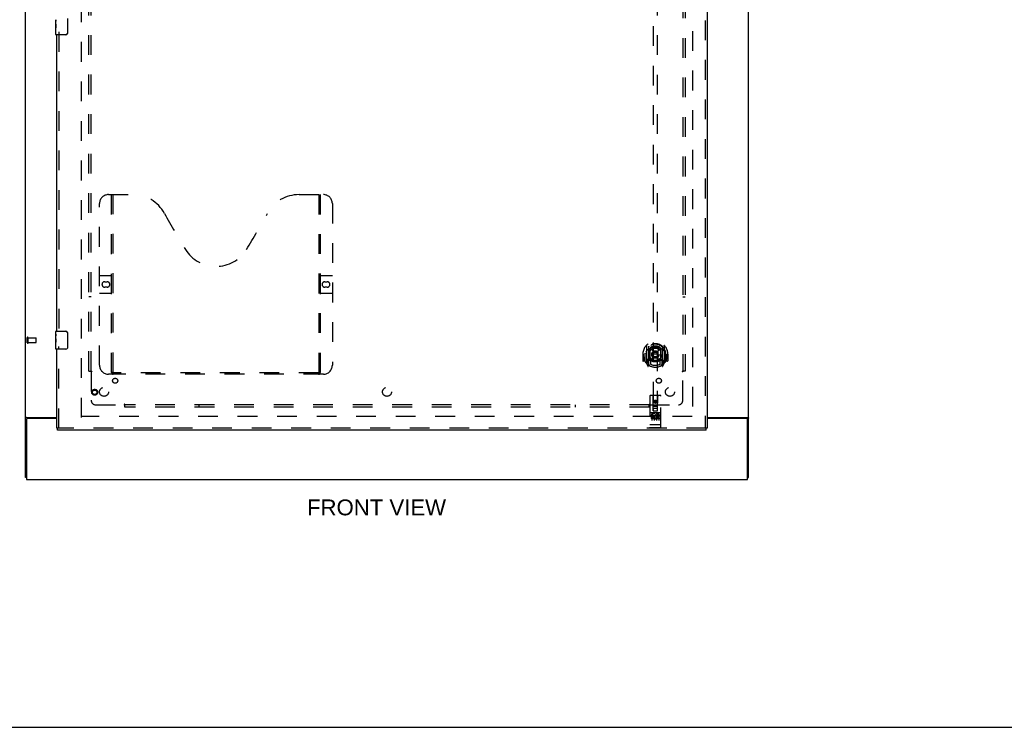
# Model space of a CAD drawing. Header units: inches. Extents: x 0 to 200, y 0 to 129.
# Tile 4 of 17: x 53 to 107, y 0 to 39. Entities that reach past the tile are written whole.
import ezdxf

# ---------------------------------------------------------------- set-up
doc = ezdxf.new("R2010")
doc.units = ezdxf.units.IN
doc.header["$LTSCALE"] = 11
doc.header["$MEASUREMENT"] = 0
doc.linetypes.add('HIDDEN', pattern=[0.2, 0.1, -0.1])
doc.layers.get('0').update_dxf_attribs({"linetype": 'CONTINUOUS'})
for name, color, linetype in [('DEFAULT_2', 8, 'HIDDEN'), ('DIMENSIONS', 7, 'CONTINUOUS'), ('DOOR_ASSEMBLY', 7, 'CONTINUOUS'), ('SUBPANEL', 7, 'CONTINUOUS')]:
    doc.layers.add(name, color=color, linetype=linetype)
doc.styles.get("Standard").update_dxf_attribs({"font": 'arial.ttf'})

msp = doc.modelspace()

# ---------------------------------------------------------------- linework, layer by layer
at = {"color": 3, "linetype": 'Continuous'}
for p, q in [((52.886, 13.899), (52.886, 81.691)), ((93.136, 13.899), (93.136, 81.691)), ((52.932, 17.231), (52.921, 17.228)), ((52.938, 17.131), (52.938, 13.795)), ((52.956, 17.243), (54.636, 17.243)), ((54.636, 17.191), (52.998, 17.191)), ((90.824, 17.243), (93.066, 17.243)), ((93.024, 17.191), (90.824, 17.191)), ((93.084, 13.795), (93.084, 17.131)), ((52.938, 13.795), (93.084, 13.795))]:
    msp.add_line(p, q, dxfattribs=at)
at = {"color": 7, "linetype": 'Continuous'}
for p, q in [((52.938, 13.899), (52.886, 13.899)), ((93.084, 13.899), (93.136, 13.899)), ((0, 0), (200, 0))]:
    msp.add_line(p, q, dxfattribs=at)
at = {"color": 3, "linetype": 'Continuous'}
for points in [[(52.921, 17.228), (52.917, 17.226), (52.914, 17.225), (52.91, 17.224), (52.907, 17.223), (52.904, 17.221), (52.901, 17.22), (52.899, 17.219), (52.896, 17.217), (52.894, 17.215), (52.892, 17.214), (52.891, 17.212), (52.889, 17.211), (52.888, 17.209), (52.887, 17.207), (52.887, 17.206), (52.886, 17.204), (52.886, 17.202)], [(52.956, 17.243), (52.954, 17.241), (52.952, 17.24), (52.949, 17.238), (52.947, 17.237), (52.943, 17.235), (52.94, 17.234), (52.936, 17.233), (52.932, 17.231)], [(93.066, 17.243), (93.068, 17.241), (93.071, 17.24), (93.073, 17.238), (93.076, 17.237), (93.079, 17.235), (93.083, 17.234), (93.086, 17.233), (93.09, 17.231), (93.102, 17.228)], [(93.102, 17.228), (93.105, 17.226), (93.109, 17.225), (93.112, 17.224), (93.115, 17.223), (93.118, 17.221), (93.121, 17.22), (93.124, 17.219), (93.126, 17.217), (93.128, 17.215), (93.13, 17.214), (93.132, 17.212), (93.133, 17.211), (93.134, 17.209), (93.135, 17.207), (93.136, 17.206), (93.136, 17.204), (93.136, 17.202)]]:
    msp.add_lwpolyline(points, dxfattribs=at)
for centre, start, end in [((52.998, 17.131), 90, 180), ((93.024, 17.131), 0, 90)]:
    msp.add_arc(centre, 0.06, start, end, dxfattribs=at)
at = {"layer": 'DEFAULT_2', "color": 8, "linetype": 'HIDDEN'}
for p, q in [((56.011, 17.243), (56.011, 78.347)), ((90.011, 78.347), (90.011, 17.243)), ((52.99, 21.403), (52.99, 21.687)), ((53.033, 21.403), (53.033, 21.687)), ((53.033, 21.669), (53.48, 21.669)), ((53.033, 21.421), (53.48, 21.421)), ((53.49, 21.431), (53.49, 21.659)), ((89.997, 17.295), (56.025, 17.295))]:
    msp.add_line(p, q, dxfattribs=at)
for centre, radius, start, end in [((53.012, 21.687), 0.0215, 360, 180), ((53.012, 21.403), 0.0215, 180, 0), ((53.48, 21.659), 0.01, 360, 90), ((53.48, 21.431), 0.01, 270, 0)]:
    msp.add_arc(centre, radius, start, end, dxfattribs=at)
at = {"layer": 'DOOR_ASSEMBLY', "color": 8, "linetype": 'HIDDEN'}
for p, q in [((90.72, 78.941), (90.72, 16.649)), ((87.824, 45.624), (87.824, 17.622)), ((88.074, 17.622), (88.074, 45.624)), ((54.74, 38.7), (54.74, 21.89)), ((57.51, 29.649), (58.865, 29.649)), ((57.685, 19.739), (57.685, 29.649)), ((57.765, 19.769), (57.765, 29.649)), ((68.115, 29.649), (69.47, 29.649)), ((69.215, 29.649), (69.215, 19.769)), ((69.295, 29.649), (69.295, 19.739)), ((57.01, 20.149), (57.01, 29.149)), ((69.97, 29.149), (69.97, 20.149)), ((57.01, 25.149), (57.645, 25.149)), ((57.297, 24.799), (57.434, 24.799)), ((69.335, 25.149), (69.97, 25.149)), ((69.547, 24.799), (69.684, 24.799)), ((57.645, 24.149), (57.01, 24.149)), ((57.434, 24.499), (57.297, 24.499)), ((69.97, 24.149), (69.335, 24.149)), ((69.684, 24.499), (69.547, 24.499)), ((54.74, 16.649), (54.74, 21.2)), ((87.449, 21.25), (87.449, 20.282)), ((87.566, 21.196), (87.566, 20.18)), ((87.574, 21.171), (87.574, 20.168)), ((87.666, 20.448), (87.666, 21.079)), ((87.674, 21.131), (87.674, 21.029)), ((87.786, 21.105), (87.816, 20.766)), ((88.111, 21.105), (88.081, 20.766)), ((88.224, 21.029), (88.224, 21.131)), ((88.231, 21.079), (88.231, 20.448)), ((88.324, 21.171), (88.324, 20.168)), ((88.331, 21.196), (88.331, 20.18)), ((88.449, 20.282), (88.449, 21.25)), ((87.264, 20.766), (87.249, 20.766)), ((87.249, 20.766), (87.249, 20.393)), ((87.366, 20.378), (87.264, 20.378)), ((87.366, 20.766), (87.381, 20.766)), ((87.366, 20.766), (87.366, 20.378)), ((87.366, 20.378), (87.374, 20.393)), ((87.374, 20.813), (87.374, 20.815)), ((87.374, 20.355), (87.374, 20.813)), ((87.566, 20.437), (87.506, 20.437)), ((87.506, 20.437), (87.506, 20.287)), ((87.506, 20.287), (87.574, 20.287)), ((87.544, 20.341), (87.515, 20.295)), ((87.576, 20.4), (87.576, 20.193)), ((87.666, 20.438), (87.594, 20.438)), ((87.662, 20.42), (87.596, 20.42)), ((87.674, 20.467), (87.674, 20.215)), ((87.786, 20.422), (87.816, 20.766)), ((88.081, 20.766), (87.816, 20.766)), ((88.112, 20.422), (88.081, 20.766)), ((88.224, 20.215), (88.224, 20.467)), ((88.304, 20.438), (88.231, 20.438)), ((88.301, 20.42), (88.235, 20.42)), ((88.321, 20.193), (88.321, 20.4)), ((88.324, 20.287), (88.391, 20.287)), ((88.391, 20.437), (88.331, 20.437)), ((88.383, 20.295), (88.354, 20.341)), ((88.391, 20.287), (88.391, 20.437)), ((88.531, 20.766), (88.516, 20.766)), ((88.523, 20.393), (88.531, 20.378)), ((88.524, 20.813), (88.524, 20.815)), ((88.524, 20.355), (88.524, 20.813)), ((88.531, 20.766), (88.531, 20.378)), ((88.634, 20.378), (88.531, 20.378)), ((88.649, 20.766), (88.634, 20.766)), ((88.649, 20.766), (88.649, 20.393)), ((87.453, 20.272), (87.523, 20.096)), ((87.545, 20.176), (87.549, 20.173)), ((87.552, 20.099), (87.566, 20.18)), ((87.644, 20.118), (87.574, 20.227)), ((88.324, 20.227), (88.254, 20.118)), ((88.331, 20.18), (88.345, 20.099)), ((88.352, 20.176), (88.353, 20.176)), ((88.353, 20.176), (88.353, 20.176)), ((88.353, 20.176), (88.353, 20.176)), ((88.374, 20.096), (88.444, 20.272)), ((69.47, 19.649), (57.51, 19.649)), ((69.211, 19.729), (57.769, 19.729)), ((87.636, 18.432), (87.636, 16.707)), ((88.231, 18.462), (87.666, 18.462)), ((87.822, 17.622), (87.819, 18.432)), ((87.949, 18.194), (87.886, 18.158)), ((87.886, 18.158), (87.896, 18.153)), ((87.886, 18.158), (87.886, 18.086)), ((87.886, 18.086), (87.896, 18.092)), ((87.949, 18.183), (87.896, 18.153)), ((87.896, 18.153), (87.896, 18.092)), ((87.896, 18.092), (87.949, 18.062)), ((88.011, 18.158), (87.949, 18.194)), ((87.949, 18.194), (87.949, 18.183)), ((88.001, 18.153), (87.949, 18.183)), ((87.949, 18.062), (88.001, 18.092)), ((88.011, 18.158), (88.001, 18.153)), ((88.001, 18.092), (88.001, 18.153)), ((88.011, 18.086), (88.001, 18.092)), ((88.011, 18.086), (88.011, 18.158)), ((88.075, 17.622), (88.079, 18.432)), ((88.261, 16.707), (88.261, 18.432)), ((87.821, 17.872), (88.076, 17.872)), ((87.822, 17.622), (87.824, 17.622)), ((87.824, 17.622), (88.074, 17.622)), ((88.034, 17.747), (87.864, 17.747)), ((87.886, 18.086), (87.949, 18.05)), ((87.949, 18.05), (88.011, 18.086)), ((87.949, 18.05), (87.949, 18.062)), ((88.074, 17.622), (88.075, 17.622)), ((88.231, 17.505), (87.666, 17.505)), ((87.804, 17.383), (87.712, 17.383)), ((87.712, 17.383), (87.712, 17.341)), ((87.804, 17.341), (87.712, 17.341)), ((87.738, 17.489), (87.91, 17.489)), ((87.761, 17.374), (87.761, 17.068)), ((87.808, 17.297), (87.762, 17.297)), ((87.804, 17.256), (87.776, 17.256)), ((87.868, 17.212), (87.776, 17.212)), ((87.868, 17.17), (87.776, 17.17)), ((87.868, 17.212), (87.868, 17.17)), ((87.886, 17.374), (87.886, 17.068)), ((87.988, 17.489), (88.16, 17.489)), ((88, 17.218), (88.017, 17.179)), ((88.011, 17.374), (88.011, 17.068)), ((88.024, 17.347), (88.011, 17.329)), ((88.021, 17.373), (88.024, 17.371)), ((88.181, 17.383), (88.024, 17.383)), ((88.024, 17.383), (88.024, 17.371)), ((88.024, 17.347), (88.024, 17.17)), ((88.181, 17.17), (88.024, 17.17)), ((88.181, 17.341), (88.067, 17.341)), ((88.067, 17.341), (88.067, 17.297)), ((88.159, 17.297), (88.067, 17.297)), ((88.159, 17.255), (88.067, 17.255)), ((88.067, 17.255), (88.067, 17.212)), ((88.181, 17.212), (88.067, 17.212)), ((88.136, 17.374), (88.136, 17.068)), ((88.159, 17.297), (88.159, 17.255)), ((88.181, 17.383), (88.181, 17.341)), ((88.181, 17.212), (88.181, 17.17)), ((90.782, 16.649), (54.678, 16.649)), ((87.654, 16.836), (87.653, 16.836)), ((87.655, 16.836), (87.654, 16.836)), ((87.656, 16.835), (87.655, 16.836)), ((87.657, 16.835), (87.656, 16.835)), ((87.656, 16.835), (87.656, 16.835)), ((87.658, 16.835), (87.657, 16.835)), ((87.659, 16.835), (87.658, 16.835)), ((87.66, 16.835), (87.659, 16.835)), ((87.661, 16.835), (87.66, 16.835)), ((87.66, 16.835), (87.66, 16.835)), ((87.662, 16.835), (87.661, 16.835)), ((87.663, 16.835), (87.662, 16.835)), ((87.664, 16.835), (87.663, 16.835)), ((87.665, 16.835), (87.664, 16.835)), ((87.666, 16.835), (87.665, 16.835)), ((87.665, 16.835), (87.665, 16.835)), ((88.232, 16.835), (87.666, 16.835)), ((88.231, 16.677), (87.666, 16.677)), ((88.232, 16.835), (88.233, 16.835)), ((88.233, 16.835), (88.234, 16.835)), ((88.233, 16.835), (88.233, 16.835)), ((88.234, 16.835), (88.235, 16.835)), ((88.235, 16.835), (88.236, 16.835)), ((88.236, 16.835), (88.237, 16.835)), ((88.237, 16.835), (88.238, 16.835)), ((88.238, 16.835), (88.239, 16.835)), ((88.238, 16.835), (88.238, 16.835)), ((88.239, 16.835), (88.24, 16.835)), ((88.24, 16.835), (88.241, 16.835)), ((88.241, 16.835), (88.242, 16.835)), ((88.242, 16.836), (88.243, 16.836)), ((88.242, 16.835), (88.242, 16.836)), ((88.243, 16.836), (88.244, 16.836)), ((88.244, 16.836), (88.245, 16.836)), ((88.245, 16.836), (88.245, 16.836))]:
    msp.add_line(p, q, dxfattribs=at)
at = {"layer": 'DOOR_ASSEMBLY', "color": 3, "linetype": 'Continuous'}
for p, q in [((90.824, 78.941), (90.824, 16.649)), ((54.636, 22.045), (54.636, 38.545)), ((54.636, 16.649), (54.636, 21.045)), ((90.782, 16.545), (54.678, 16.545))]:
    msp.add_line(p, q, dxfattribs=at)
at = {"layer": 'DOOR_ASSEMBLY', "color": 7, "linetype": 'Continuous'}
for p, q in [((54.576, 39.126), (54.576, 39.383)), ((54.582, 39.327), (54.576, 39.327)), ((54.576, 39.16), (54.583, 39.16)), ((54.576, 38.56), (54.576, 39.123)), ((54.578, 39.097), (54.576, 39.097)), ((54.576, 38.965), (54.582, 38.965)), ((54.576, 38.929), (54.583, 38.929)), ((54.578, 39.099), (54.58, 39.077)), ((54.583, 39.16), (54.583, 39.296)), ((54.583, 38.699), (54.583, 38.929)), ((55.231, 39.445), (55.231, 38.645)), ((54.576, 38.866), (54.583, 38.866)), ((54.576, 38.699), (54.583, 38.699)), ((55.131, 38.545), (54.591, 38.545)), ((54.576, 21.884), (54.576, 22.03)), ((54.591, 22.045), (55.131, 22.045)), ((55.231, 21.945), (55.231, 21.145)), ((54.576, 21.626), (54.576, 21.883)), ((54.582, 21.827), (54.576, 21.827)), ((54.576, 21.66), (54.583, 21.66)), ((54.576, 21.06), (54.576, 21.623)), ((54.578, 21.597), (54.576, 21.597)), ((54.576, 21.465), (54.582, 21.465)), ((54.576, 21.429), (54.583, 21.429)), ((54.578, 21.599), (54.58, 21.577)), ((54.583, 21.66), (54.583, 21.796)), ((54.583, 21.199), (54.583, 21.429)), ((54.576, 21.366), (54.583, 21.366)), ((54.576, 21.199), (54.583, 21.199)), ((55.131, 21.045), (54.591, 21.045)), ((54.636, 16.649), (54.678, 16.649)), ((54.678, 16.545), (54.678, 16.649)), ((90.824, 16.649), (90.782, 16.649)), ((90.782, 16.545), (90.782, 16.649))]:
    msp.add_line(p, q, dxfattribs=at)
for points in [[(54.576, 39.384), (54.576, 39.38), (54.577, 39.375), (54.577, 39.37), (54.579, 39.357)], [(54.576, 39.126), (54.576, 39.118), (54.577, 39.109), (54.578, 39.099)], [(54.579, 39.357), (54.58, 39.349), (54.581, 39.341), (54.582, 39.333)], [(54.58, 39.077), (54.58, 39.065), (54.581, 39.053), (54.582, 39.041), (54.583, 39.028), (54.583, 39.015), (54.583, 39.003), (54.583, 38.99), (54.583, 38.977), (54.582, 38.964), (54.581, 38.952), (54.581, 38.94)], [(54.582, 39.333), (54.582, 39.324), (54.583, 39.315), (54.583, 39.305), (54.583, 39.296)], [(55.231, 38.645), (55.231, 38.638), (55.23, 38.632), (55.229, 38.626), (55.228, 38.62), (55.226, 38.614), (55.224, 38.608)], [(55.224, 21.981), (55.226, 21.975), (55.228, 21.969), (55.229, 21.963), (55.23, 21.957), (55.231, 21.951), (55.231, 21.945)], [(54.576, 21.884), (54.576, 21.88), (54.577, 21.875), (54.577, 21.87), (54.579, 21.857)], [(54.576, 21.626), (54.576, 21.618), (54.577, 21.609), (54.578, 21.599)], [(54.579, 21.857), (54.58, 21.849), (54.581, 21.841), (54.582, 21.833)], [(54.58, 21.577), (54.58, 21.565), (54.581, 21.553), (54.582, 21.541), (54.583, 21.528), (54.583, 21.515), (54.583, 21.503), (54.583, 21.49), (54.583, 21.477), (54.582, 21.464), (54.581, 21.452), (54.581, 21.44)], [(54.582, 21.833), (54.582, 21.824), (54.583, 21.815), (54.583, 21.805), (54.583, 21.796)], [(55.231, 21.145), (55.231, 21.138), (55.23, 21.132), (55.229, 21.126), (55.228, 21.12), (55.226, 21.114), (55.224, 21.108)]]:
    msp.add_lwpolyline(points, dxfattribs=at)
at = {"layer": 'DOOR_ASSEMBLY', "color": 8, "linetype": 'HIDDEN'}
for points in [[(87.403, 21.205), (87.404, 21.206), (87.405, 21.206), (87.405, 21.207), (87.406, 21.208), (87.407, 21.209), (87.408, 21.21), (87.408, 21.21), (87.409, 21.211), (87.41, 21.212), (87.411, 21.213), (87.411, 21.213), (87.412, 21.214), (87.413, 21.215), (87.414, 21.216), (87.415, 21.216), (87.415, 21.217), (87.416, 21.218), (87.417, 21.218), (87.418, 21.219), (87.419, 21.219), (87.42, 21.22), (87.42, 21.221), (87.421, 21.221), (87.422, 21.222), (87.423, 21.222), (87.424, 21.223), (87.425, 21.223), (87.426, 21.224), (87.427, 21.224), (87.427, 21.225), (87.428, 21.225), (87.429, 21.226), (87.43, 21.226), (87.431, 21.227)], [(87.494, 20.981), (87.493, 20.98), (87.491, 20.978), (87.49, 20.977), (87.488, 20.976), (87.487, 20.974), (87.485, 20.972), (87.483, 20.971), (87.482, 20.969), (87.48, 20.967), (87.478, 20.965), (87.476, 20.963), (87.474, 20.961), (87.472, 20.959), (87.47, 20.957), (87.469, 20.955), (87.466, 20.952), (87.464, 20.95), (87.462, 20.947), (87.46, 20.945), (87.458, 20.942), (87.456, 20.939), (87.454, 20.936), (87.451, 20.933), (87.449, 20.93), (87.447, 20.927), (87.444, 20.923), (87.442, 20.92), (87.439, 20.916), (87.436, 20.912), (87.434, 20.908), (87.431, 20.904), (87.428, 20.899), (87.425, 20.895), (87.422, 20.89), (87.419, 20.885), (87.416, 20.879)], [(87.761, 21.123), (87.766, 21.124), (87.772, 21.126), (87.777, 21.127), (87.782, 21.128), (87.788, 21.13), (87.793, 21.131), (87.799, 21.132), (87.804, 21.133), (87.81, 21.135), (87.815, 21.136), (87.821, 21.137), (87.826, 21.138), (87.832, 21.139), (87.837, 21.14), (87.843, 21.14), (87.848, 21.141), (87.854, 21.142), (87.859, 21.143), (87.865, 21.143), (87.871, 21.144), (87.876, 21.145), (87.882, 21.145), (87.887, 21.146), (87.893, 21.146), (87.898, 21.147), (87.904, 21.147), (87.91, 21.147), (87.915, 21.148), (87.921, 21.148), (87.926, 21.148), (87.932, 21.148), (87.938, 21.148), (87.943, 21.148), (87.949, 21.149), (87.954, 21.148), (87.96, 21.148), (87.966, 21.148), (87.971, 21.148), (87.977, 21.148), (87.982, 21.148), (87.988, 21.147), (87.994, 21.147), (87.999, 21.147), (88.005, 21.146), (88.01, 21.146), (88.016, 21.145), (88.021, 21.145), (88.027, 21.144), (88.033, 21.143), (88.038, 21.143), (88.044, 21.142), (88.049, 21.141), (88.055, 21.14), (88.06, 21.14), (88.066, 21.139), (88.071, 21.138), (88.077, 21.137), (88.082, 21.136), (88.088, 21.135), (88.093, 21.133), (88.099, 21.132), (88.104, 21.131), (88.11, 21.13), (88.115, 21.128), (88.12, 21.127), (88.126, 21.126), (88.131, 21.124), (88.137, 21.123)], [(88.481, 20.879), (88.478, 20.885), (88.475, 20.89), (88.472, 20.895), (88.469, 20.899), (88.466, 20.904), (88.464, 20.908), (88.461, 20.912), (88.458, 20.916), (88.456, 20.92), (88.453, 20.923), (88.451, 20.927), (88.449, 20.93), (88.446, 20.933), (88.444, 20.936), (88.442, 20.939), (88.439, 20.942), (88.437, 20.945), (88.435, 20.947), (88.433, 20.95), (88.431, 20.952), (88.429, 20.955), (88.427, 20.957), (88.425, 20.959), (88.423, 20.961), (88.421, 20.963), (88.42, 20.965), (88.418, 20.967), (88.416, 20.969), (88.414, 20.971), (88.413, 20.972), (88.411, 20.974), (88.409, 20.976), (88.408, 20.977), (88.406, 20.978), (88.405, 20.98), (88.403, 20.981)], [(88.466, 21.227), (88.467, 21.226), (88.468, 21.226), (88.469, 21.225), (88.47, 21.225), (88.471, 21.224), (88.472, 21.224), (88.473, 21.223), (88.474, 21.223), (88.475, 21.222), (88.475, 21.222), (88.476, 21.221), (88.477, 21.221), (88.478, 21.22), (88.479, 21.219), (88.48, 21.219), (88.481, 21.218), (88.481, 21.218), (88.482, 21.217), (88.483, 21.216), (88.484, 21.216), (88.485, 21.215), (88.485, 21.214), (88.486, 21.213), (88.487, 21.213), (88.488, 21.212), (88.488, 21.211), (88.489, 21.21), (88.49, 21.21), (88.491, 21.209), (88.491, 21.208), (88.492, 21.207), (88.493, 21.206), (88.493, 21.206), (88.494, 21.205)], [(87.431, 20.305), (87.43, 20.306), (87.429, 20.306), (87.428, 20.307), (87.427, 20.307), (87.427, 20.308), (87.426, 20.308), (87.425, 20.309), (87.424, 20.309), (87.423, 20.31), (87.422, 20.31), (87.421, 20.311), (87.42, 20.311), (87.42, 20.312), (87.419, 20.313), (87.418, 20.313), (87.417, 20.314), (87.416, 20.314), (87.415, 20.315), (87.415, 20.316), (87.414, 20.316), (87.413, 20.317), (87.412, 20.318), (87.411, 20.319), (87.411, 20.319), (87.41, 20.32), (87.409, 20.321), (87.408, 20.322), (87.408, 20.322), (87.407, 20.323), (87.406, 20.324), (87.405, 20.325), (87.405, 20.326), (87.404, 20.326), (87.403, 20.327)], [(88.494, 20.327), (88.493, 20.326), (88.493, 20.326), (88.492, 20.325), (88.491, 20.324), (88.491, 20.323), (88.49, 20.322), (88.489, 20.322), (88.488, 20.321), (88.488, 20.32), (88.487, 20.319), (88.486, 20.319), (88.485, 20.318), (88.485, 20.317), (88.484, 20.316), (88.483, 20.316), (88.482, 20.315), (88.481, 20.314), (88.481, 20.314), (88.48, 20.313), (88.479, 20.313), (88.478, 20.312), (88.477, 20.311), (88.476, 20.311), (88.475, 20.31), (88.475, 20.31), (88.474, 20.309), (88.473, 20.309), (88.472, 20.308), (88.471, 20.308), (88.47, 20.307), (88.469, 20.307), (88.468, 20.306), (88.467, 20.306), (88.466, 20.305)], [(57.675, 19.769), (57.691, 19.758), (57.707, 19.748), (57.723, 19.74), (57.739, 19.734), (57.754, 19.73), (57.769, 19.729)], [(69.211, 19.729), (69.226, 19.73), (69.242, 19.734), (69.257, 19.74), (69.273, 19.748), (69.289, 19.758), (69.305, 19.769)], [(87.731, 17.488), (87.731, 17.488), (87.731, 17.488), (87.732, 17.488), (87.732, 17.488), (87.732, 17.488), (87.732, 17.488), (87.732, 17.488), (87.732, 17.488), (87.732, 17.488), (87.732, 17.488), (87.732, 17.488), (87.732, 17.488), (87.733, 17.488), (87.733, 17.488), (87.733, 17.488), (87.733, 17.488), (87.733, 17.488), (87.733, 17.489), (87.733, 17.489), (87.733, 17.489), (87.734, 17.489), (87.734, 17.489), (87.734, 17.489), (87.734, 17.489), (87.734, 17.489), (87.734, 17.489), (87.734, 17.489), (87.735, 17.489), (87.735, 17.489), (87.735, 17.489), (87.735, 17.489), (87.735, 17.489), (87.735, 17.489), (87.736, 17.489), (87.736, 17.489), (87.736, 17.489), (87.736, 17.489), (87.736, 17.489), (87.736, 17.489), (87.737, 17.489), (87.737, 17.489), (87.737, 17.489), (87.737, 17.489), (87.737, 17.489), (87.738, 17.489)], [(87.91, 17.489), (87.91, 17.489), (87.91, 17.489), (87.91, 17.489), (87.911, 17.489), (87.911, 17.489), (87.911, 17.489), (87.911, 17.489), (87.911, 17.489), (87.911, 17.489), (87.912, 17.489), (87.912, 17.489), (87.912, 17.489), (87.912, 17.489), (87.912, 17.489), (87.913, 17.489), (87.913, 17.489), (87.913, 17.489), (87.913, 17.489), (87.913, 17.489), (87.913, 17.489), (87.913, 17.489), (87.914, 17.489), (87.914, 17.489), (87.914, 17.489), (87.914, 17.489), (87.914, 17.489), (87.914, 17.489), (87.914, 17.489), (87.915, 17.488), (87.915, 17.488), (87.915, 17.488), (87.915, 17.488), (87.915, 17.488), (87.915, 17.488), (87.915, 17.488), (87.915, 17.488), (87.915, 17.488), (87.916, 17.488), (87.916, 17.488), (87.916, 17.488), (87.916, 17.488), (87.916, 17.488), (87.916, 17.488), (87.916, 17.488), (87.916, 17.488), (87.916, 17.488)], [(87.981, 17.488), (87.981, 17.488), (87.981, 17.488), (87.982, 17.488), (87.982, 17.488), (87.982, 17.488), (87.982, 17.488), (87.982, 17.488), (87.982, 17.488), (87.982, 17.488), (87.982, 17.488), (87.982, 17.488), (87.982, 17.488), (87.983, 17.488), (87.983, 17.488), (87.983, 17.488), (87.983, 17.488), (87.983, 17.488), (87.983, 17.489), (87.983, 17.489), (87.983, 17.489), (87.984, 17.489), (87.984, 17.489), (87.984, 17.489), (87.984, 17.489), (87.984, 17.489), (87.984, 17.489), (87.984, 17.489), (87.985, 17.489), (87.985, 17.489), (87.985, 17.489), (87.985, 17.489), (87.985, 17.489), (87.985, 17.489), (87.986, 17.489), (87.986, 17.489), (87.986, 17.489), (87.986, 17.489), (87.986, 17.489), (87.986, 17.489), (87.987, 17.489), (87.987, 17.489), (87.987, 17.489), (87.987, 17.489), (87.987, 17.489), (87.988, 17.489)], [(88.16, 17.489), (88.16, 17.489), (88.16, 17.489), (88.16, 17.489), (88.161, 17.489), (88.161, 17.489), (88.161, 17.489), (88.161, 17.489), (88.161, 17.489), (88.161, 17.489), (88.162, 17.489), (88.162, 17.489), (88.162, 17.489), (88.162, 17.489), (88.162, 17.489), (88.163, 17.489), (88.163, 17.489), (88.163, 17.489), (88.163, 17.489), (88.163, 17.489), (88.163, 17.489), (88.163, 17.489), (88.164, 17.489), (88.164, 17.489), (88.164, 17.489), (88.164, 17.489), (88.164, 17.489), (88.164, 17.489), (88.164, 17.489), (88.165, 17.488), (88.165, 17.488), (88.165, 17.488), (88.165, 17.488), (88.165, 17.488), (88.165, 17.488), (88.165, 17.488), (88.165, 17.488), (88.165, 17.488), (88.166, 17.488), (88.166, 17.488), (88.166, 17.488), (88.166, 17.488), (88.166, 17.488), (88.166, 17.488), (88.166, 17.488), (88.166, 17.488), (88.166, 17.488)], [(87.653, 16.836), (87.652, 16.836), (87.652, 16.836), (87.652, 16.836), (87.651, 16.836), (87.651, 16.836), (87.651, 16.836), (87.65, 16.836), (87.65, 16.836), (87.65, 16.836), (87.649, 16.836), (87.649, 16.836), (87.649, 16.836), (87.648, 16.837), (87.648, 16.837), (87.648, 16.837), (87.647, 16.837), (87.647, 16.837), (87.647, 16.837), (87.646, 16.837), (87.646, 16.837), (87.646, 16.837), (87.645, 16.837), (87.645, 16.837), (87.645, 16.837), (87.644, 16.837), (87.644, 16.837), (87.644, 16.837), (87.644, 16.838), (87.643, 16.838), (87.643, 16.838), (87.643, 16.838), (87.643, 16.838), (87.642, 16.838), (87.642, 16.838), (87.642, 16.838), (87.642, 16.838), (87.641, 16.838), (87.641, 16.838), (87.641, 16.838), (87.641, 16.839), (87.64, 16.839), (87.64, 16.839), (87.64, 16.839), (87.64, 16.839), (87.64, 16.839), (87.639, 16.839), (87.639, 16.839), (87.639, 16.839), (87.639, 16.839), (87.639, 16.84), (87.639, 16.84), (87.638, 16.84), (87.638, 16.84), (87.638, 16.84), (87.638, 16.84), (87.638, 16.84), (87.638, 16.84), (87.638, 16.84), (87.637, 16.84), (87.637, 16.84), (87.637, 16.841), (87.637, 16.841), (87.637, 16.841), (87.637, 16.841), (87.637, 16.841), (87.637, 16.841), (87.637, 16.841), (87.637, 16.841), (87.637, 16.841), (87.637, 16.842), (87.636, 16.842), (87.636, 16.842), (87.636, 16.842), (87.636, 16.842), (87.636, 16.842), (87.636, 16.842), (87.636, 16.842), (87.636, 16.842), (87.636, 16.842)], [(88.245, 16.836), (88.246, 16.836), (88.246, 16.836), (88.247, 16.836), (88.247, 16.836), (88.247, 16.836), (88.248, 16.836), (88.248, 16.836), (88.248, 16.836), (88.249, 16.836), (88.249, 16.836), (88.249, 16.837), (88.25, 16.837), (88.25, 16.837), (88.25, 16.837), (88.251, 16.837), (88.251, 16.837), (88.251, 16.837), (88.252, 16.837), (88.252, 16.837), (88.252, 16.837), (88.252, 16.837), (88.253, 16.837), (88.253, 16.837), (88.253, 16.837), (88.254, 16.837), (88.254, 16.838), (88.254, 16.838), (88.254, 16.838), (88.255, 16.838), (88.255, 16.838), (88.255, 16.838), (88.255, 16.838), (88.256, 16.838), (88.256, 16.838), (88.256, 16.838), (88.256, 16.838), (88.257, 16.838), (88.257, 16.839), (88.257, 16.839), (88.257, 16.839), (88.258, 16.839), (88.258, 16.839), (88.258, 16.839), (88.258, 16.839), (88.258, 16.839), (88.258, 16.839), (88.259, 16.839), (88.259, 16.84), (88.259, 16.84), (88.259, 16.84), (88.259, 16.84), (88.259, 16.84), (88.26, 16.84), (88.26, 16.84), (88.26, 16.84), (88.26, 16.84), (88.26, 16.84), (88.26, 16.84), (88.26, 16.841), (88.26, 16.841), (88.261, 16.841), (88.261, 16.841), (88.261, 16.841), (88.261, 16.841), (88.261, 16.841), (88.261, 16.841), (88.261, 16.841), (88.261, 16.842), (88.261, 16.842), (88.261, 16.842), (88.261, 16.842), (88.261, 16.842), (88.261, 16.842), (88.261, 16.842), (88.261, 16.842), (88.261, 16.842), (88.261, 16.842)]]:
    msp.add_lwpolyline(points, dxfattribs=at)
for centre, radius in [((87.949, 20.748), 0.35), ((87.949, 20.748), 0.335), ((87.949, 20.748), 0.205), ((87.949, 20.748), 0.133), ((56.74, 18.649), 0.164), ((56.74, 18.649), 0.124), ((87.949, 18.122), 0.085), ((87.949, 18.122), 0.0845)]:
    msp.add_circle(centre, radius, dxfattribs=at)
at = {"layer": 'DOOR_ASSEMBLY', "color": 7, "linetype": 'Continuous'}
for centre, radius, start, end in [((54.591, 38.56), 0.015, 180, 270), ((55.131, 38.645), 0.1, 270, 338.7946), ((54.591, 22.03), 0.015, 90, 180), ((55.131, 21.945), 0.1, 21.1999, 90), ((54.591, 21.06), 0.015, 180, 270), ((55.131, 21.145), 0.1, 270, 338.7946)]:
    msp.add_arc(centre, radius, start, end, dxfattribs=at)
at = {"layer": 'DOOR_ASSEMBLY', "color": 8, "linetype": 'HIDDEN'}
for centre, radius, start, end in [((57.51, 29.149), 0.5, 90, 180), ((58.865, 27.649), 2, 28.4813, 90), ((68.115, 27.649), 2, 90, 151.5187), ((69.47, 29.149), 0.5, 0, 90), ((95.173, 47.347), 39.307, 208.4813, 211.8705), ((31.807, 47.347), 39.307, 328.1295, 331.5187), ((63.49, 27.649), 2, 211.8705, 328.1295), ((57.297, 24.649), 0.15, 90, 270), ((57.434, 24.649), 0.15, 270, 90), ((57.645, 25.189), 0.04, 270, 360), ((69.335, 25.189), 0.04, 180, 270), ((69.547, 24.649), 0.15, 90, 270), ((69.684, 24.649), 0.15, 270, 90), ((57.645, 24.109), 0.04, 0, 90), ((69.335, 24.109), 0.04, 90, 180), ((87.949, 20.766), 0.7, 305.5126, 234.4874), ((87.949, 20.764), 0.583, 0.2464, 179.7536), ((87.949, 20.738), 0.58, 7.6622, 172.3378), ((87.464, 21.25), 0.015, 135.0748, 180), ((87.949, 20.449), 0.7, 49.529, 130.471), ((87.581, 21.196), 0.015, 130.3587, 180), ((87.594, 21.171), 0.02, 129.3378, 179.9984), ((87.681, 21.079), 0.015, 112.9863, 180), ((87.949, 20.738), 0.48, 55.0461, 124.9539), ((87.704, 21.029), 0.03, 180, 311.1261), ((87.949, 20.748), 0.343, 48.8739, 131.1261), ((87.766, 21.104), 0.02, 5.0796, 105.5752), ((88.131, 21.104), 0.02, 74.4248, 174.9204), ((88.194, 21.029), 0.03, 228.8739, 360), ((88.216, 21.079), 0.015, 0, 67.0137), ((88.304, 21.171), 0.02, 0, 50.6594), ((88.316, 21.196), 0.015, 0, 49.6413), ((88.434, 21.25), 0.015, 0, 44.9252), ((87.264, 20.393), 0.015, 180, 270), ((87.949, 20.766), 0.685, 180, 213.0115), ((87.394, 20.813), 0.02, 172.3378, 180), ((87.394, 20.355), 0.02, 180, 215.2961), ((87.949, 20.748), 0.7, 215.2961, 324.7039), ((87.464, 20.282), 0.015, 180, 224.9252), ((87.519, 20.292), 0.005, 147.3208, 270), ((87.949, 21.079), 0.7, 233.2319, 306.7681), ((87.386, 20.442), 0.188, 327.3208, 360), ((87.594, 20.418), 0.02, 90, 180), ((87.596, 20.4), 0.02, 90, 180), ((87.662, 20.4), 0.02, 66.536, 90), ((87.681, 20.448), 0.015, 180, 247.0137), ((87.949, 21.061), 0.7, 246.536, 293.464), ((87.704, 20.467), 0.03, 48.8739, 180), ((87.949, 20.748), 0.343, 228.8739, 311.1261), ((87.766, 20.424), 0.02, 254.3869, 354.9204), ((88.132, 20.424), 0.02, 185.0796, 285.6131), ((88.194, 20.467), 0.03, 0, 131.1261), ((88.216, 20.448), 0.015, 292.9863, 360), ((88.235, 20.4), 0.02, 90, 113.464), ((88.301, 20.4), 0.02, 0, 90), ((88.304, 20.418), 0.02, 0, 90), ((88.512, 20.442), 0.188, 180, 212.6792), ((88.379, 20.292), 0.005, 270, 32.6792), ((88.434, 20.282), 0.015, 315.0748, 360), ((88.504, 20.355), 0.02, 324.7039, 360), ((87.949, 20.766), 0.685, 326.9885, 360), ((88.504, 20.813), 0.02, 0, 7.6622), ((88.634, 20.393), 0.015, 270, 360), ((57.51, 20.149), 0.5, 180, 270), ((57.775, 19.739), 0.09, 180, 270), ((57.805, 19.769), 0.04, 180, 270), ((69.175, 19.769), 0.04, 270, 360), ((69.205, 19.739), 0.09, 270, 360), ((69.47, 20.149), 0.5, 270, 360), ((87.537, 20.102), 0.015, 201.8041, 350), ((87.554, 20.212), 0.02, 234.4874, 360), ((87.556, 20.193), 0.02, 234.7457, 360), ((87.594, 20.168), 0.02, 180, 238.5295), ((87.949, 20.748), 0.6, 242.7204, 297.2796), ((88.304, 20.168), 0.02, 301.4688, 359.9992), ((88.341, 20.193), 0.02, 180, 305.2543), ((88.344, 20.212), 0.02, 180, 305.5126), ((88.36, 20.102), 0.015, 190, 338.1959), ((87.666, 18.432), 0.03, 90, 180), ((87.789, 18.432), 0.03, 0, 90), ((88.109, 18.432), 0.03, 90, 180), ((88.231, 18.432), 0.03, 0, 90), ((87.864, 17.707), 0.04, 90, 180), ((87.864, 17.662), 0.04, 180, 270), ((88.034, 17.707), 0.04, 0, 90), ((88.034, 17.662), 0.04, 270, 360), ((87.666, 17.535), 0.03, 180, 270), ((87.776, 17.234), 0.0644, 102.2995, 270.0775), ((87.776, 17.234), 0.0219, 89.9011, 270), ((87.804, 17.32), 0.0635, 270, 90), ((87.804, 17.319), 0.0219, 280.307, 90), ((87.975, 17.277), 0.107, 64.2636, 293.4027), ((87.975, 17.277), 0.0639, 54.8895, 293.4026), ((88.231, 17.535), 0.03, 270, 360), ((87.666, 16.707), 0.03, 180, 270), ((88.231, 16.707), 0.03, 270, 360)]:
    msp.add_arc(centre, radius, start, end, dxfattribs=at)
at = {"layer": 'DOOR_ASSEMBLY', "color": 7, "linetype": 'Continuous'}
for centre, start_param, end_param in [((54.839, 38.96), 3.141593, 3.321581), ((54.839, 21.46), -3.141593, -2.961605)]:
    msp.add_ellipse(centre, major_axis=(0.263, 0), ratio=0.432808, start_param=start_param, end_param=end_param, dxfattribs=at)
at = {"layer": 'SUBPANEL', "color": 8, "linetype": 'HIDDEN'}
for p, q in [((56.418, 19.826), (56.418, 75.763)), ((56.543, 19.826), (56.543, 75.763)), ((89.48, 75.763), (89.48, 19.826)), ((89.605, 75.763), (89.605, 19.826)), ((56.543, 23.951), (56.418, 23.951)), ((89.48, 23.951), (89.605, 23.951)), ((56.418, 19.826), (56.504, 19.826)), ((56.504, 19.826), (56.583, 19.826)), ((56.524, 19.809), (56.53, 19.802)), ((56.543, 19.79), (56.543, 18.201)), ((89.439, 19.826), (89.519, 19.826)), ((89.48, 18.201), (89.48, 19.79)), ((89.605, 19.826), (89.519, 19.826)), ((56.793, 17.951), (58.382, 17.951)), ((58.418, 17.912), (58.418, 17.992)), ((87.605, 17.951), (58.418, 17.951)), ((58.418, 17.826), (58.418, 17.912)), ((87.605, 17.826), (58.418, 17.826)), ((62.543, 17.951), (62.543, 17.826)), ((83.48, 17.951), (83.48, 17.826)), ((87.605, 17.912), (87.605, 17.992)), ((87.605, 17.826), (87.605, 17.912)), ((87.622, 17.932), (87.629, 17.938)), ((87.64, 17.951), (89.23, 17.951))]:
    msp.add_line(p, q, dxfattribs=at)
for points in [[(56.504, 19.826), (56.506, 19.824), (56.508, 19.823), (56.51, 19.821), (56.512, 19.819), (56.514, 19.818), (56.516, 19.816), (56.518, 19.815), (56.519, 19.813), (56.521, 19.812), (56.522, 19.81), (56.524, 19.809)], [(56.53, 19.802), (56.532, 19.8), (56.534, 19.798), (56.536, 19.797), (56.538, 19.795), (56.539, 19.793), (56.541, 19.792), (56.543, 19.79)], [(56.583, 19.826), (56.583, 19.824), (56.582, 19.822), (56.581, 19.821), (56.58, 19.819), (56.579, 19.818), (56.578, 19.816), (56.577, 19.814), (56.575, 19.813), (56.573, 19.811), (56.572, 19.81), (56.57, 19.809), (56.568, 19.807), (56.566, 19.806), (56.564, 19.805), (56.562, 19.803), (56.56, 19.802), (56.557, 19.801), (56.555, 19.799), (56.552, 19.798), (56.55, 19.796), (56.548, 19.795), (56.546, 19.793), (56.544, 19.792), (56.543, 19.79)], [(89.439, 19.826), (89.44, 19.824), (89.441, 19.822), (89.441, 19.821), (89.442, 19.819), (89.443, 19.818), (89.445, 19.816), (89.446, 19.814), (89.447, 19.813), (89.449, 19.811), (89.451, 19.81), (89.453, 19.809), (89.454, 19.807), (89.456, 19.806), (89.459, 19.805), (89.461, 19.803), (89.465, 19.801)], [(89.465, 19.801), (89.468, 19.799), (89.47, 19.798), (89.472, 19.796), (89.474, 19.795), (89.477, 19.793), (89.478, 19.792), (89.48, 19.79)], [(89.499, 19.809), (89.492, 19.802), (89.49, 19.8), (89.489, 19.798), (89.487, 19.797), (89.485, 19.795), (89.483, 19.793), (89.481, 19.792), (89.48, 19.79)], [(89.519, 19.826), (89.516, 19.824), (89.514, 19.823), (89.512, 19.821), (89.51, 19.819), (89.508, 19.818), (89.507, 19.816), (89.505, 19.815), (89.503, 19.813), (89.502, 19.812), (89.5, 19.81), (89.499, 19.809)], [(58.392, 17.965), (58.391, 17.963), (58.389, 17.961), (58.388, 17.958), (58.386, 17.956), (58.385, 17.954), (58.384, 17.952), (58.382, 17.951)], [(58.401, 17.932), (58.394, 17.938), (58.392, 17.94), (58.39, 17.942), (58.388, 17.944), (58.387, 17.946), (58.385, 17.948), (58.384, 17.949), (58.382, 17.951)], [(58.418, 17.992), (58.416, 17.991), (58.414, 17.99), (58.412, 17.989), (58.411, 17.988), (58.409, 17.987), (58.408, 17.986), (58.406, 17.985), (58.405, 17.983), (58.403, 17.982), (58.402, 17.98), (58.4, 17.978), (58.399, 17.976), (58.398, 17.974), (58.396, 17.972), (58.395, 17.97), (58.392, 17.965)], [(58.418, 17.912), (58.416, 17.914), (58.414, 17.916), (58.413, 17.919), (58.411, 17.92), (58.41, 17.922), (58.408, 17.924), (58.407, 17.926), (58.405, 17.927), (58.404, 17.929), (58.402, 17.931), (58.401, 17.932)], [(87.605, 17.992), (87.607, 17.991), (87.609, 17.99), (87.61, 17.989), (87.612, 17.988), (87.613, 17.987), (87.615, 17.986), (87.616, 17.985), (87.618, 17.983), (87.619, 17.982), (87.621, 17.98), (87.622, 17.978), (87.623, 17.976), (87.625, 17.974), (87.626, 17.972), (87.627, 17.97)], [(87.605, 17.912), (87.607, 17.914), (87.608, 17.916), (87.61, 17.919), (87.611, 17.92), (87.613, 17.922), (87.614, 17.924), (87.616, 17.926), (87.617, 17.927), (87.619, 17.929), (87.621, 17.931), (87.622, 17.932)], [(87.627, 17.97), (87.63, 17.965), (87.632, 17.963), (87.633, 17.961), (87.635, 17.958), (87.636, 17.956), (87.638, 17.954), (87.639, 17.952), (87.64, 17.951)], [(87.629, 17.938), (87.63, 17.94), (87.632, 17.942), (87.634, 17.944), (87.636, 17.946), (87.638, 17.948), (87.639, 17.949), (87.64, 17.951)]]:
    msp.add_lwpolyline(points, dxfattribs=at)
for centre, radius in [((57.88, 19.288), 0.141), ((88.143, 19.288), 0.141), ((57.261, 18.67), 0.25), ((73.011, 18.67), 0.25), ((88.761, 18.67), 0.25)]:
    msp.add_circle(centre, radius, dxfattribs=at)
for centre, start, end in [((56.793, 18.201), 180, 270), ((89.23, 18.201), 270, 360)]:
    msp.add_arc(centre, 0.25, start, end, dxfattribs=at)

# ---------------------------------------------------------------- texts
at = {"layer": 'DIMENSIONS', "color": 2, "linetype": 'Continuous', "insert": (72.428, 12.681), "char_height": 0.8824, "width": 7.72141, "attachment_point": 2, "line_spacing_factor": 0.9}
msp.add_mtext('FRONT VIEW', dxfattribs=at)

doc.saveas('drawing.dxf')
